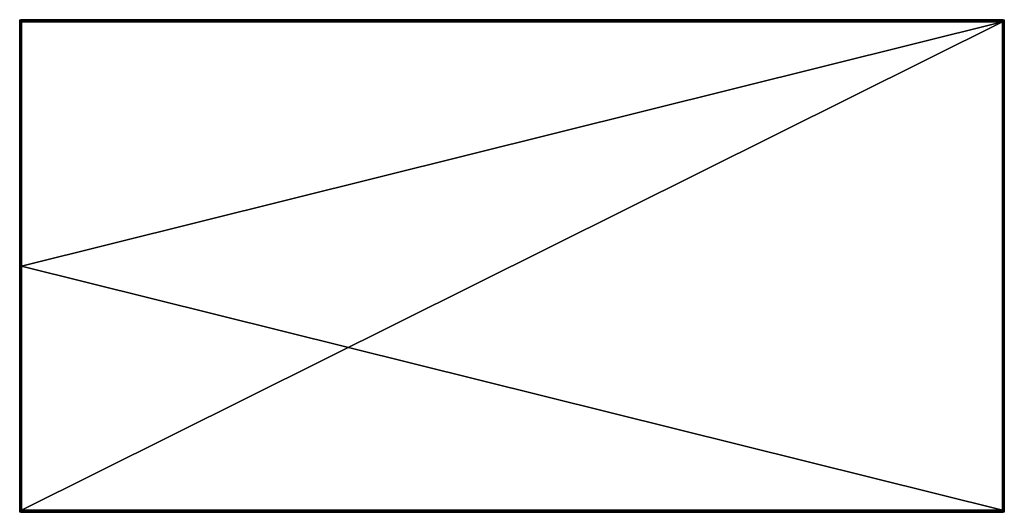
# Model space of a CAD drawing. Header units: millimetres. Extents: x -250 to 1250, y -565 to 125.
# Tile 4 of 4: x 750 to 1250, y -125 to 125. Entities that reach past the tile are written whole.
import ezdxf

# ---------------------------------------------------------------- set-up
doc = ezdxf.new("R2010")
doc.units = ezdxf.units.MM
doc.header["$MEASUREMENT"] = 0
doc.layers.add('Default', color=18, linetype='Continuous', true_color=0x000000)

# ---------------------------------------------------------------- blocks, each defined once
blk = doc.blocks.new('FLUFFO_FIRE_RESIST_LINE_M_30mm')
at = {"layer": 'Default'}
blk.add_lwpolyline([(-250, -125), (-250, 125), (250, 125), (250, -125)], close=True, dxfattribs=at)
mesh = blk.add_polyface(dxfattribs=at)
corners = [(249, 125, 29), (249, 125, 1), (-249, 125, 1), (-249, 125, 29), (249, 124), (-249, 0), (-249, 124), (249, -124), (-249, -124), (249, 124, 30), (-249, 124, 30), (-249, -124, 30), (-249.18, 124.98, 29), (-249, 125, 29), (-249, 125, 1), (-249.18, 124.98, 1), (-249.37, 124.93, 29), (-249.37, 124.93, 1), (-249.18, 124, 0.02), (-249.18, -124, 0.02), (-249.37, -124, 0.07), (-249.37, 124, 0.07), (-249, 0), (-249, 124), (-249, -124), (-249.18, 124, 29.98), (-249.37, 124, 29.93), (-249.37, -124, 29.93), (-249.18, -124, 29.98), (-249, 124, 30), (-249, -124, 30), (-249, -124), (-249, -124.18, 0.02), (-249.18, -124, 0.02), (-249.26, -124.26, 0.07), (-249.55, -124, 0.16), (-249.37, -124, 0.07), (-249, -124.18, 29.98), (-249, -124, 30), (-249.18, -124, 29.98), (-249, 124.18, 0.02), (-249, 124), (-249.18, 124, 0.02), (-249.33, 124.36, 0.13), (-249.37, 124, 0.07), (-249.55, 124, 0.16), (-249, 124.37, 0.07), (-249.19, 124.66, 0.27), (-249, 124.55, 0.16), (-249, 124.84, 0.45), (-249, 124.71, 0.29), (-249, 124.93, 0.63), (-249.26, 124.93, 0.74), (-249, 124.98, 0.82), (-249.5, 124.71, 0.5), (-249, 125, 1), (-249.18, 124.98, 1), (-249.37, 124.93, 1), (-249.55, 124.84, 1), (-249, 124.18, 29.98), (-249.18, 124, 29.98), (-249, 124, 30), (-249.33, 124.36, 29.87), (-249.37, 124, 29.93), (-249, 124.55, 29.84), (-249, 124.37, 29.93), (-249.18, 124.98, 29), (-249.37, 124.93, 29), (-249.26, 124.93, 29.26), (-249, 124.71, 29.71), (-249, 124.84, 29.55), (-249.19, 124.66, 29.73), (-249.5, 124.71, 29.5), (-249, 124.98, 29.18), (-249, 125, 29), (-249, 124.93, 29.37)]
mesh.append_faces([[corners[k] for k in face] for face in [(0, 1, 2, 3), (4, 5, 6, 6), (7, 8, 5, 5), (9, 10, 11, 11), (12, 13, 14, 15), (16, 12, 15, 17), (18, 19, 20, 21), (22, 18, 23, 23), (18, 22, 19, 19), (22, 24, 19, 19), (25, 26, 27, 28), (29, 25, 28, 30), (31, 32, 33, 33), (34, 35, 36, 36), (37, 38, 39, 39), (40, 41, 42, 42), (43, 42, 44, 44), (44, 45, 43, 43), (46, 40, 43, 43), (40, 42, 43, 43), (43, 47, 48, 48), (49, 50, 47, 47), (48, 47, 50, 50), (51, 49, 52, 52), (52, 53, 51, 51), (49, 47, 54, 54), (55, 53, 56, 56), (57, 56, 52, 52), (53, 52, 56, 56), (52, 58, 57, 57), (54, 58, 52, 52), (52, 49, 54, 54), (46, 43, 48, 48), (59, 60, 61, 61), (60, 62, 63, 63), (60, 59, 62, 62), (64, 62, 65, 65), (62, 59, 65, 65), (66, 67, 68, 68), (69, 70, 71, 71), (70, 72, 71, 71), (71, 64, 69, 69), (71, 62, 64, 64), (68, 73, 66, 66), (74, 66, 73, 73), (68, 75, 73, 73), (70, 75, 68, 68), (70, 68, 72, 72)]])
mesh = blk.add_polyface(dxfattribs=at)
corners = [(249.18, 124.98, 29), (249.37, 124.93, 29), (249.37, 124.93, 1), (249.18, 124.98, 1), (249, 125, 29), (249, 125, 1), (249, 124.98, 0.82), (-249, 124.98, 0.82), (-249, 125, 1), (249, 125, 1), (249, 124.84, 0.45), (-249, 124.84, 0.45), (-249, 124.93, 0.63), (249, 124.93, 0.63), (249, 124.55, 0.16), (-249, 124.55, 0.16), (-249, 124.71, 0.29), (249, 124.71, 0.29), (249, 124.18, 0.02), (-249, 124.18, 0.02), (-249, 124.37, 0.07), (249, 124.37, 0.07), (249, 124), (-249, 124), (249, 124.98, 29.18), (249, 125, 29), (-249, 125, 29), (-249, 124.98, 29.18), (249, 124.84, 29.55), (249, 124.93, 29.37), (-249, 124.93, 29.37), (-249, 124.84, 29.55), (249, 124.55, 29.84), (249, 124.71, 29.71), (-249, 124.71, 29.71), (-249, 124.55, 29.84), (249, 124.18, 29.98), (249, 124.37, 29.93), (-249, 124.37, 29.93), (-249, 124.18, 29.98), (249, 124, 30), (-249, 124, 30), (249.33, 124.36, 0.13), (249.5, 124, 0.13), (249.26, 124, 0.03), (249, 124.18, 0.02), (249, 124), (249, 124.55, 0.16), (249, 124.37, 0.07), (249.18, 124.98, 1), (249.37, 124.93, 1), (249.26, 124.93, 0.74), (249, 124.71, 0.29), (249, 124.84, 0.45), (249.19, 124.66, 0.27), (249.5, 124.71, 0.5), (249, 124.98, 0.82), (249, 125, 1), (249, 124.93, 0.63), (249, 124.18, 29.98), (249, 124, 30), (249.18, 124, 29.98), (249.33, 124.36, 29.87), (249.37, 124, 29.93), (249, 124.37, 29.93), (249, 124.55, 29.84), (249.19, 124.66, 29.73), (249, 124.71, 29.71), (249.5, 124.71, 29.5), (249, 124.84, 29.55), (249.26, 124.93, 29.26), (249, 124.93, 29.37), (249.18, 124.98, 29), (249, 124.98, 29.18), (249.37, 124.93, 29), (249, 125, 29)]
mesh.append_faces([[corners[k] for k in face] for face in [(0, 1, 2, 3), (4, 0, 3, 5), (6, 7, 8, 9), (10, 11, 12, 13), (13, 12, 7, 6), (14, 15, 16, 17), (18, 19, 20, 21), (22, 23, 19, 18), (21, 20, 15, 14), (17, 16, 11, 10), (24, 25, 26, 27), (28, 29, 30, 31), (29, 24, 27, 30), (32, 33, 34, 35), (36, 37, 38, 39), (40, 36, 39, 41), (37, 32, 35, 38), (33, 28, 31, 34), (42, 43, 44, 44), (45, 44, 46, 46), (44, 45, 42, 42), (47, 42, 48, 48), (42, 45, 48, 48), (49, 50, 51, 51), (52, 53, 54, 54), (53, 55, 54, 54), (54, 47, 52, 52), (54, 42, 47, 47), (51, 56, 49, 49), (57, 49, 56, 56), (51, 58, 56, 56), (53, 58, 51, 51), (53, 51, 55, 55), (59, 60, 61, 61), (62, 61, 63, 63), (62, 64, 59, 59), (59, 61, 62, 62), (64, 62, 65, 65), (66, 67, 65, 65), (66, 68, 69, 69), (69, 67, 66, 66), (70, 71, 69, 69), (72, 73, 70, 70), (71, 70, 73, 73), (68, 70, 69, 69), (74, 72, 70, 70), (72, 75, 73, 73), (65, 62, 66, 66)]])
mesh = blk.add_polyface(dxfattribs=at)
corners = [(-250, 124, 29), (-250, 124, 1), (-250, 0, 29), (-250, -124, 15), (-249.55, 124.84, 29), (-249.37, 124.93, 29), (-249.37, 124.93, 1), (-249.55, 124.84, 1), (-249.84, 124.55, 29), (-249.71, 124.71, 29), (-249.71, 124.71, 1), (-249.84, 124.55, 1), (-249.98, 124.18, 29), (-249.93, 124.37, 29), (-249.93, 124.37, 1), (-249.98, 124.18, 1), (-250, 124, 29), (-250, 124, 1), (-250, 0, 29), (-249.98, 124, 29.18), (-250, 124, 29), (-249.84, 124, 29.55), (-249.93, 124, 29.37), (-249.93, -124, 29.37), (-249.84, -124, 29.55), (-249.98, -124, 29.18), (-249.55, 124, 29.84), (-249.71, 124, 29.71), (-249.71, -124, 29.71), (-249.55, -124, 29.84), (-249.37, 124, 29.93), (-249.37, -124, 29.93), (-249.5, 124.71, 0.5), (-249.19, 124.66, 0.27), (-249.33, 124.36, 0.13), (-249.65, 124.39, 0.35), (-249.73, 124.66, 0.81), (-249.87, 124.36, 0.67), (-249.55, 124, 0.16), (-249.71, 124, 0.29), (-249.84, 124, 0.45), (-249.93, 124, 0.63), (-249.98, 124.18, 1), (-249.98, 124, 0.82), (-250, 124, 1), (-249.84, 124.55, 1), (-249.93, 124.37, 1), (-249.55, 124.84, 1), (-249.71, 124.71, 1), (-249.5, 124.71, 29.5), (-249.73, 124.66, 29.19), (-249.87, 124.36, 29.33), (-249.65, 124.39, 29.65), (-249.19, 124.66, 29.73), (-249.33, 124.36, 29.87), (-249.98, 124.18, 29), (-250, 124, 29), (-249.98, 124, 29.18), (-249.93, 124, 29.37), (-249.84, 124, 29.55), (-249.93, 124.37, 29), (-249.71, 124, 29.71), (-249.55, 124, 29.84), (-249.37, 124, 29.93), (-249.84, 124.55, 29), (-249.55, 124.84, 29), (-249.71, 124.71, 29), (-249.26, 124.93, 29.26), (-249.37, 124.93, 29)]
mesh.append_faces([[corners[k] for k in face] for face in [(0, 1, 2, 2), (3, 2, 1, 1), (4, 5, 6, 7), (8, 9, 10, 11), (12, 13, 14, 15), (16, 12, 15, 17), (13, 8, 11, 14), (9, 4, 7, 10), (18, 19, 20, 20), (21, 22, 23, 24), (22, 19, 25, 23), (26, 27, 28, 29), (30, 26, 29, 31), (27, 21, 24, 28), (18, 25, 19, 19), (32, 33, 34, 35), (36, 32, 35, 37), (38, 39, 35, 35), (35, 34, 38, 38), (37, 40, 41, 41), (42, 43, 44, 44), (43, 37, 41, 41), (43, 42, 37, 37), (45, 37, 46, 46), (37, 42, 46, 46), (35, 39, 40, 37), (36, 37, 45, 45), (47, 36, 48, 48), (36, 45, 48, 48), (47, 32, 36, 36), (49, 50, 51, 52), (53, 49, 52, 54), (55, 56, 57, 57), (51, 57, 58, 58), (58, 59, 51, 51), (60, 55, 51, 51), (59, 61, 52, 52), (52, 51, 59, 59), (55, 57, 51, 51), (54, 62, 63, 63), (52, 61, 62, 54), (51, 50, 64, 64), (65, 50, 49, 49), (50, 66, 64, 64), (67, 65, 49, 49), (67, 68, 65, 65), (65, 66, 50, 50), (60, 51, 64, 64)]])
mesh = blk.add_polyface(dxfattribs=at)
corners = [(-250, 124, 1), (-250, -124, 1), (-250, -124, 15), (-250, 0, 29), (-250, -124, 29), (-249.5, -124.87, 1), (-249.26, -124.97, 1), (-249.37, -124.93, 29), (-249.55, -124.84, 29), (-249.87, -124.5, 1), (-249.71, -124.71, 1), (-249.71, -124.71, 29), (-249.84, -124.55, 29), (-249.98, -124.18, 29), (-250, -124, 15), (-249.97, -124.26, 1), (-250, -124, 1), (-249.93, -124.37, 29), (-250, -124, 29), (-249.98, 124, 0.82), (-249.98, -124, 0.82), (-250, -124, 1), (-250, 124, 1), (-249.84, 124, 0.45), (-249.84, -124, 0.45), (-249.93, -124, 0.63), (-249.93, 124, 0.63), (-249.55, 124, 0.16), (-249.55, -124, 0.16), (-249.71, -124, 0.29), (-249.71, 124, 0.29), (-249.37, 124, 0.07), (-249.37, -124, 0.07), (-249.98, -124, 29.18), (-250, 0, 29), (-250, -124, 29), (-249.5, -124.5, 0.29), (-249.19, -124.73, 0.34), (-249.33, -124.87, 0.64), (-249.65, -124.65, 0.61), (-249.73, -124.19, 0.34), (-249.87, -124.33, 0.64), (-249.26, -124.97, 1), (-249.5, -124.87, 1), (-249.71, -124.71, 1), (-249.87, -124.5, 1), (-249.97, -124.26, 1), (-249.98, -124, 0.82), (-250, -124, 1), (-249.84, -124, 0.45), (-249.93, -124, 0.63), (-249.55, -124, 0.16), (-249.71, -124, 0.29), (-249.65, -124.39, 29.65), (-249.87, -124.36, 29.33), (-249.73, -124.66, 29.19), (-249.5, -124.71, 29.5), (-249.33, -124.36, 29.87), (-249.19, -124.66, 29.73), (-249.84, -124.55, 29), (-249.71, -124.71, 29), (-249.55, -124.84, 29), (-249.98, -124.18, 29), (-249.93, -124.37, 29), (-249.71, -124, 29.71), (-249.84, -124, 29.55), (-249.98, -124, 29.18), (-250, -124, 29), (-249.93, -124, 29.37), (-249.55, -124, 29.84), (-249.37, -124, 29.93)]
mesh.append_faces([[corners[k] for k in face] for face in [(0, 1, 2, 2), (3, 2, 4, 4), (5, 6, 7, 8), (9, 10, 11, 12), (10, 5, 8, 11), (13, 14, 15, 15), (15, 14, 16, 16), (15, 9, 12, 17), (15, 17, 13, 13), (14, 13, 18, 18), (19, 20, 21, 22), (23, 24, 25, 26), (26, 25, 20, 19), (27, 28, 29, 30), (31, 32, 28, 27), (30, 29, 24, 23), (33, 34, 35, 35), (36, 37, 38, 39), (40, 36, 39, 41), (38, 42, 43, 43), (38, 43, 44, 39), (41, 45, 46, 46), (47, 46, 48, 48), (46, 47, 41, 41), (49, 41, 50, 50), (41, 47, 50, 50), (39, 44, 45, 41), (41, 49, 40, 40), (51, 40, 52, 52), (40, 49, 52, 52), (51, 36, 40, 40), (53, 54, 55, 56), (57, 53, 56, 58), (55, 59, 60, 60), (60, 61, 55, 55), (55, 61, 56, 56), (59, 55, 54, 54), (54, 62, 63, 63), (53, 64, 65, 54), (66, 62, 54, 54), (62, 66, 67, 67), (54, 65, 68, 68), (54, 68, 66, 66), (64, 53, 69, 69), (57, 69, 53, 53), (57, 70, 69, 69), (54, 63, 59, 59)]])
mesh = blk.add_polyface(dxfattribs=at)
corners = [(249, -125, 15), (0, -125, 1), (249, -125, 1), (249, -125, 29), (0, -125, 29), (-249, 0), (249, 124), (249, -124), (-249, -124, 30), (249, -124, 30), (249, 124, 30), (249, -124.98, 0.82), (249, -125, 1), (0, -125, 1), (-249, -124.98, 0.82), (249, -125, 15), (249.18, -124.98, 29), (249, -125, 29), (249.37, -124.93, 29), (249.18, -124.98, 1), (249.37, -124.93, 1), (249, -125, 1), (-249, -124.37, 29.93), (-249, -124.55, 29.84), (249, -124.55, 29.84), (249, -124.37, 29.93), (-249, -124.71, 29.71), (-249, -124.84, 29.55), (249, -124.84, 29.55), (249, -124.71, 29.71), (249, -124.98, 29.18), (0, -125, 29), (249, -125, 29), (249.26, 124, 0.03), (249.37, -124, 0.07), (249.18, -124, 0.02), (249, -124), (249, 124), (249.18, -124, 29.98), (249.37, -124, 29.93), (249.37, 124, 29.93), (249.18, 124, 29.98), (249, -124, 30), (249, 124, 30), (249.33, -124.87, 0.64), (249.37, -124.93, 1), (249.18, -124.98, 1), (249, -124.98, 0.82), (249, -125, 1), (249, -124.93, 0.63), (249.26, -124.26, 0.07), (249.18, -124, 0.02), (249.37, -124, 0.07), (249, -124), (249, -124.18, 0.02), (249, -124.84, 0.45), (249, -124.71, 0.29), (249.19, -124.73, 0.34), (249, -124.55, 0.16), (249, -124.37, 0.07), (249.5, -124.5, 0.29), (249, -124, 30), (249, -124.18, 29.98), (249.18, -124, 29.98), (249.26, -124.26, 29.93), (249.37, -124, 29.93), (249, -124.37, 29.93), (249, -124.55, 29.84), (249.5, -124.5, 29.71), (249, -124.71, 29.71), (249.19, -124.73, 29.66), (249.33, -124.87, 29.36), (249, -124.84, 29.55), (249.18, -124.98, 29), (249, -124.98, 29.18), (249, -124.93, 29.37), (249, -125, 29), (249.37, -124.93, 29)]
mesh.append_faces([[corners[k] for k in face] for face in [(0, 1, 2, 2), (0, 3, 4, 4), (1, 0, 4, 4), (5, 6, 7, 7), (8, 9, 10, 10), (11, 12, 13, 13), (13, 14, 11, 11), (15, 16, 17, 17), (18, 16, 19, 20), (19, 15, 21, 21), (15, 19, 16, 16), (22, 23, 24, 25), (26, 27, 28, 29), (30, 31, 32, 32), (33, 34, 35, 35), (33, 35, 36, 37), (38, 39, 40, 41), (42, 38, 41, 43), (44, 45, 46, 46), (44, 46, 47, 47), (47, 46, 48, 48), (47, 49, 44, 44), (50, 51, 52, 52), (53, 51, 54, 54), (55, 56, 57, 57), (58, 57, 56, 56), (55, 44, 49, 49), (55, 57, 44, 44), (59, 54, 50, 50), (51, 50, 54, 54), (50, 58, 59, 59), (60, 57, 58, 58), (58, 50, 60, 60), (61, 62, 63, 63), (63, 64, 65, 65), (66, 64, 62, 62), (63, 62, 64, 64), (64, 66, 67, 67), (67, 68, 64, 64), (67, 69, 70, 70), (71, 70, 72, 72), (70, 69, 72, 72), (68, 67, 70, 70), (73, 71, 74, 74), (71, 75, 74, 74), (71, 72, 75, 75), (74, 76, 73, 73), (71, 73, 77, 77)]])
mesh = blk.add_polyface(dxfattribs=at)
corners = [(249.71, -124, 0.29), (249.71, 124, 0.29), (249.87, 124, 0.5), (249.84, -124, 0.45), (249.97, 124, 0.74), (249.93, -124, 0.63), (249.26, 124, 0.03), (249.5, 124, 0.13), (249.37, -124, 0.07), (249.98, 124.18, 29), (250, 124, 29), (250, 124, 1), (249.98, 124.18, 1), (249.84, 124.55, 29), (249.93, 124.37, 29), (249.93, 124.37, 1), (249.84, 124.55, 1), (249.55, 124.84, 29), (249.71, 124.71, 29), (249.71, 124.71, 1), (249.55, 124.84, 1), (249.37, 124.93, 29), (249.37, 124.93, 1), (249.98, -124, 29.18), (250, -124, 29), (250, 124, 29), (249.98, 124, 29.18), (249.84, -124, 29.55), (249.93, -124, 29.37), (249.93, 124, 29.37), (249.84, 124, 29.55), (249.55, -124, 29.84), (249.71, -124, 29.71), (249.71, 124, 29.71), (249.55, 124, 29.84), (249.37, -124, 29.93), (249.37, 124, 29.93), (249.5, 124.71, 0.5), (249.73, 124.66, 0.81), (249.87, 124.36, 0.67), (249.65, 124.39, 0.35), (249.19, 124.66, 0.27), (249.33, 124.36, 0.13), (249.98, 124.18, 1), (250, 124, 1), (249.97, 124, 0.74), (249.87, 124, 0.5), (249.93, 124.37, 1), (249.71, 124, 0.29), (249.5, 124, 0.13), (249.84, 124.55, 1), (249.71, 124.71, 1), (249.55, 124.84, 1), (249.26, 124.93, 0.74), (249.37, 124.93, 1), (249.5, 124.71, 29.5), (249.19, 124.66, 29.73), (249.33, 124.36, 29.87), (249.65, 124.39, 29.65), (249.73, 124.66, 29.19), (249.87, 124.36, 29.33), (249.55, 124, 29.84), (249.71, 124, 29.71), (249.37, 124, 29.93), (249.84, 124, 29.55), (249.93, 124, 29.37), (249.98, 124, 29.18), (249.98, 124.18, 29), (250, 124, 29), (249.93, 124.37, 29), (249.55, 124.84, 29), (249.26, 124.93, 29.26), (249.84, 124.55, 29), (249.71, 124.71, 29), (249.37, 124.93, 29)]
mesh.append_faces([[corners[k] for k in face] for face in [(0, 1, 2, 3), (4, 5, 2, 2), (6, 7, 8, 8), (9, 10, 11, 12), (13, 14, 15, 16), (14, 9, 12, 15), (17, 18, 19, 20), (21, 17, 20, 22), (18, 13, 16, 19), (23, 24, 25, 26), (27, 28, 29, 30), (28, 23, 26, 29), (31, 32, 33, 34), (35, 31, 34, 36), (32, 27, 30, 33), (37, 38, 39, 40), (41, 37, 40, 42), (43, 44, 45, 45), (39, 45, 46, 46), (39, 47, 43, 43), (39, 46, 48, 40), (43, 45, 39, 39), (40, 48, 49, 42), (47, 39, 50, 50), (51, 50, 38, 38), (52, 38, 37, 37), (53, 52, 37, 37), (53, 54, 52, 52), (52, 51, 38, 38), (38, 50, 39, 39), (55, 56, 57, 58), (59, 55, 58, 60), (57, 61, 62, 58), (57, 63, 61, 61), (58, 62, 64, 64), (60, 65, 66, 66), (65, 60, 64, 64), (60, 66, 67, 67), (67, 66, 68, 68), (67, 69, 60, 60), (58, 64, 60, 60), (70, 71, 55, 55), (72, 73, 59, 59), (70, 59, 73, 73), (72, 60, 69, 69), (72, 59, 60, 60), (70, 74, 71, 71), (70, 55, 59, 59)]])
mesh = blk.add_polyface(dxfattribs=at)
corners = [(250, -124, 1), (250, 124, 1), (250, 124, 29), (250, -124, 29), (249.55, -124.84, 29), (249.37, -124.93, 29), (249.37, -124.93, 1), (249.55, -124.84, 1), (249.84, -124.55, 29), (249.71, -124.71, 29), (249.71, -124.71, 1), (249.84, -124.55, 1), (249.98, -124.18, 29), (249.93, -124.37, 29), (249.93, -124.37, 1), (249.98, -124.18, 1), (250, -124, 29), (250, -124, 1), (249.98, -124, 0.82), (249.97, 124, 0.74), (250, 124, 1), (250, -124, 1), (249.87, 124, 0.5), (249.93, -124, 0.63), (249.84, -124, 0.45), (249.55, -124, 0.16), (249.5, 124, 0.13), (249.71, 124, 0.29), (249.71, -124, 0.29), (249.37, -124, 0.07), (249.5, -124.5, 0.29), (249.73, -124.19, 0.34), (249.87, -124.33, 0.64), (249.65, -124.65, 0.61), (249.19, -124.73, 0.34), (249.33, -124.87, 0.64), (249.98, -124, 0.82), (250, -124, 1), (249.98, -124.18, 1), (249.93, -124.37, 1), (249.93, -124, 0.63), (249.84, -124.55, 1), (249.71, -124.71, 1), (249.55, -124.84, 1), (249.37, -124.93, 1), (249.84, -124, 0.45), (249.71, -124, 0.29), (249.55, -124, 0.16), (249.37, -124, 0.07), (249.26, -124.26, 0.07), (249.65, -124.65, 29.39), (249.87, -124.33, 29.36), (249.73, -124.19, 29.66), (249.5, -124.5, 29.71), (249.33, -124.87, 29.36), (249.19, -124.73, 29.66), (249.84, -124, 29.55), (249.71, -124, 29.71), (249.26, -124.26, 29.93), (249.55, -124, 29.84), (249.37, -124, 29.93), (249.98, -124, 29.18), (249.93, -124, 29.37), (249.71, -124.71, 29), (249.84, -124.55, 29), (249.98, -124.18, 29), (250, -124, 29), (249.93, -124.37, 29), (249.55, -124.84, 29), (249.37, -124.93, 29)]
mesh.append_faces([[corners[k] for k in face] for face in [(0, 1, 2, 3), (4, 5, 6, 7), (8, 9, 10, 11), (12, 13, 14, 15), (16, 12, 15, 17), (13, 8, 11, 14), (9, 4, 7, 10), (18, 19, 20, 21), (22, 23, 24, 24), (23, 19, 18, 18), (25, 26, 27, 28), (29, 26, 25, 25), (30, 31, 32, 33), (34, 30, 33, 35), (36, 37, 38, 38), (32, 38, 39, 39), (32, 40, 36, 36), (32, 41, 42, 33), (32, 39, 41, 41), (36, 38, 32, 32), (33, 42, 43, 43), (44, 35, 43, 43), (33, 43, 35, 35), (40, 32, 45, 45), (31, 46, 45, 45), (31, 30, 47, 47), (47, 46, 31, 31), (48, 47, 49, 49), (47, 30, 49, 49), (45, 32, 31, 31), (50, 51, 52, 53), (54, 50, 53, 55), (52, 56, 57, 57), (58, 59, 60, 60), (57, 59, 52, 52), (53, 52, 59, 59), (53, 59, 58, 58), (56, 52, 51, 51), (51, 61, 62, 62), (50, 63, 64, 51), (65, 61, 51, 51), (61, 65, 66, 66), (51, 64, 67, 67), (51, 67, 65, 65), (63, 50, 68, 68), (54, 68, 50, 50), (54, 69, 68, 68), (51, 62, 56, 56)]])
mesh = blk.add_polyface(dxfattribs=at)
corners = [(0, -125, 29), (-249, -125, 29), (-249, -125, 1), (0, -125, 1), (0, -125, 1), (-249, -125, 1), (-249, -124.98, 0.82), (-249, -124.84, 0.45), (249, -124.84, 0.45), (249, -124.93, 0.63), (-249, -124.93, 0.63), (249, -124.98, 0.82), (-249, -124.55, 0.16), (249, -124.55, 0.16), (249, -124.71, 0.29), (-249, -124.71, 0.29), (-249, -124.18, 0.02), (249, -124.18, 0.02), (249, -124.37, 0.07), (-249, -124.37, 0.07), (-249, -124), (249, -124), (0, -125, 29), (-249, -124.98, 29.18), (-249, -125, 29), (-249, -124.84, 29.55), (-249, -124.93, 29.37), (249, -124.93, 29.37), (249, -124.84, 29.55), (249, -124.98, 29.18), (-249, -124.55, 29.84), (-249, -124.71, 29.71), (249, -124.71, 29.71), (249, -124.55, 29.84), (-249, -124.18, 29.98), (-249, -124.37, 29.93), (249, -124.37, 29.93), (249, -124.18, 29.98), (-249, -124, 30), (249, -124, 30), (-249.26, -124.97, 1), (-249, -125, 1), (-249, -125, 29), (-249.18, -124.98, 29), (-249.37, -124.93, 29), (-249, -124.98, 0.82), (-249, -125, 1), (-249.26, -124.97, 1), (-249.33, -124.87, 0.64), (-249, -124.93, 0.63), (-249, -124.84, 0.45), (-249.19, -124.73, 0.34), (-249, -124.71, 0.29), (-249, -124.55, 0.16), (-249, -124.37, 0.07), (-249.26, -124.26, 0.07), (-249, -124.18, 0.02), (-249.5, -124.5, 0.29), (-249.37, -124, 0.07), (-249.18, -124, 0.02), (-249.55, -124, 0.16), (-249.26, -124.93, 29.26), (-249.37, -124.93, 29), (-249.18, -124.98, 29), (-249.55, -124.84, 29), (-249, -124.98, 29.18), (-249.5, -124.71, 29.5), (-249, -124.93, 29.37), (-249, -124.84, 29.55), (-249, -125, 29), (-249, -124.71, 29.71), (-249.19, -124.66, 29.73), (-249.33, -124.36, 29.87), (-249, -124.55, 29.84), (-249.18, -124, 29.98), (-249, -124.18, 29.98), (-249, -124.37, 29.93), (-249.37, -124, 29.93)]
mesh.append_faces([[corners[k] for k in face] for face in [(0, 1, 2, 3), (4, 5, 6, 6), (7, 8, 9, 10), (10, 9, 11, 6), (12, 13, 14, 15), (16, 17, 18, 19), (20, 21, 17, 16), (19, 18, 13, 12), (15, 14, 8, 7), (22, 23, 24, 24), (25, 26, 27, 28), (26, 23, 29, 27), (30, 31, 32, 33), (34, 35, 36, 37), (38, 34, 37, 39), (22, 29, 23, 23), (40, 41, 42, 43), (40, 43, 44, 44), (45, 46, 47, 47), (48, 49, 45, 45), (45, 47, 48, 48), (49, 48, 50, 50), (51, 52, 50, 50), (53, 52, 51, 51), (54, 53, 55, 55), (55, 56, 54, 54), (53, 51, 57, 57), (58, 59, 55, 55), (56, 55, 59, 59), (57, 60, 55, 55), (55, 53, 57, 57), (51, 50, 48, 48), (61, 62, 63, 63), (64, 62, 61, 61), (65, 61, 63, 63), (66, 64, 61, 61), (61, 65, 67, 67), (61, 67, 68, 68), (65, 63, 69, 69), (68, 70, 71, 71), (72, 71, 73, 73), (71, 70, 73, 73), (66, 68, 71, 71), (66, 61, 68, 68), (74, 72, 75, 75), (72, 76, 75, 75), (72, 73, 76, 76), (72, 74, 77, 77)]])

msp = doc.modelspace()

# ---------------------------------------------------------------- block references
at = {"layer": 'Default'}
msp.add_blockref('FLUFFO_FIRE_RESIST_LINE_M_30mm', (1000, 0), dxfattribs=at)

doc.saveas('drawing.dxf')
